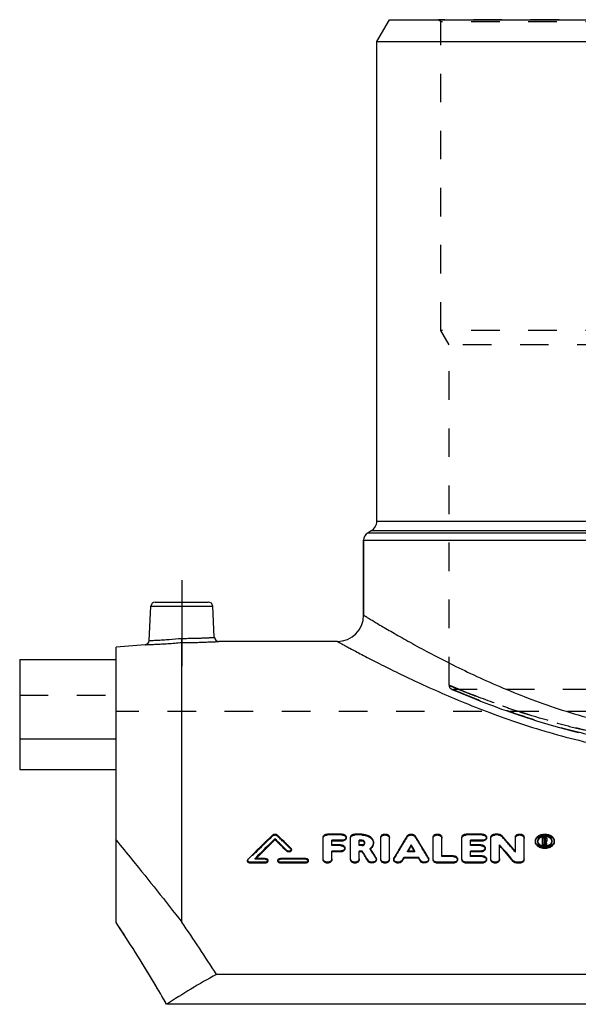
# Model space of a CAD drawing. Header units: millimetres. Extents: x 0 to 1000, y 0 to 1000.
# Tile 2 of 3: x 350 to 477, y 424 to 649. Entities that reach past the tile are written whole.
import ezdxf

# ---------------------------------------------------------------- set-up
doc = ezdxf.new("R2010")
doc.units = ezdxf.units.MM
doc.header["$LTSCALE"] = 65.185185
doc.linetypes.add('CENTER', pattern=[0.6, 0.375, -0.075, 0.075, -0.075])
doc.linetypes.add('HIDDEN', pattern=[0.2, 0.1, -0.1])
for name, color, linetype in [('FASEN', 7, 'CONTINUOUS'), ('KOERPER', 7, 'CONTINUOUS'), ('KONST.EL_MIT_GEO', 7, 'CONTINUOUS'), ('KONSTR_EL', 7, 'CONTINUOUS')]:
    doc.layers.add(name, color=color, linetype=linetype)

msp = doc.modelspace()

# ---------------------------------------------------------------- linework, layer by layer
at = {"layer": 'FASEN', "color": 7, "linetype": 'Continuous'}
for p, q in [((431, 644), (433.89, 649)), ((433.89, 649), (588.11, 649)), ((431, 644), (591, 644)), ((378.13, 506.27), (371.5, 505.69))]:
    msp.add_line(p, q, dxfattribs=at)
at = {"layer": 'KOERPER', "color": 7, "linetype": 'Continuous'}
for p, q in [((431, 534.44), (431, 644)), ((428, 513), (428, 530.11)), ((422, 507), (394.92, 507)), ((349.5, 484.71), (349.5, 477.79)), ((371.5, 484.71), (349.5, 484.71)), ((349.5, 477.79), (371.5, 477.79))]:
    msp.add_line(p, q, dxfattribs=at)
at = {"layer": 'KOERPER', "color": 2, "linetype": 'CENTER'}
msp.add_line((386.5, 521), (386.5, 501.39), dxfattribs=at)
at = {"layer": 'KOERPER', "color": 8, "linetype": 'HIDDEN'}
for p, q in [((480, 496), (448.5, 496)), ((650.5, 491), (371.5, 491))]:
    msp.add_line(p, q, dxfattribs=at)
at = {"layer": 'KONST.EL_MIT_GEO', "color": 8, "linetype": 'HIDDEN'}
for p, q in [((445.6, 648.5), (445.1, 649)), ((576.9, 649), (445.1, 649)), ((445.6, 578), (445.6, 648.5)), ((576.4, 648.5), (445.6, 648.5)), ((447.5, 574.71), (445.6, 578)), ((576.4, 578), (445.6, 578)), ((447.5, 497), (447.5, 574.71)), ((574.5, 574.71), (447.5, 574.71)), ((371.5, 477.79), (371.5, 502.87)), ((449.91, 496), (447.5, 497)), ((349.5, 494.76), (371.5, 494.76)), ((448.11, 496.08), (448.13, 496.07)), ((448.13, 496.07), (449.15, 495.64)), ((449.15, 495.64), (450.24, 495.18)), ((450.24, 495.18), (451.18, 494.79)), ((451.18, 494.79), (452.3, 494.33)), ((452.3, 494.33), (453.6, 493.82)), ((453.6, 493.82), (455.07, 493.24)), ((455.07, 493.24), (456.71, 492.61)), ((407.27, 462.64), (407.27, 462.85)), ((408.25, 462.64), (408.25, 462.85)), ((419.74, 462.81), (419.74, 463.02)), ((423.04, 462.81), (419.74, 462.81)), ((423.04, 462.81), (423.04, 463.02)), ((426.01, 462.81), (426.01, 463.02)), ((427.55, 462.81), (426.01, 462.81)), ((427.55, 462.81), (427.55, 463.02)), ((428.25, 460.89), (428.25, 461.1)), ((430.23, 460.89), (430.23, 461.1)), ((437.95, 462.39), (437.95, 462.6)), ((439.76, 462.39), (439.76, 462.6)), ((451.43, 462.81), (451.43, 463.02)), ((455.06, 462.81), (451.43, 462.81)), ((455.06, 462.81), (455.06, 463.02)), ((458.03, 462.81), (458.03, 463.02)), ((458.69, 462.81), (458.03, 462.81)), ((458.69, 462.81), (458.69, 463.02)), ((459.53, 462.48), (459.53, 462.69)), ((467.2, 461.28), (467.2, 461.49)), ((467.7, 461.28), (467.7, 461.49)), ((469.27, 462.11), (468.85, 462.11)), ((469.18, 461.38), (469.18, 461.59)), ((469.27, 461.38), (469.18, 461.38)), ((469.27, 462.11), (469.27, 462.32)), ((469.27, 461.38), (469.27, 461.59)), ((469.52, 461.56), (469.52, 461.76)), ((469.6, 461.22), (469.6, 461.43)), ((469.85, 461.69), (469.85, 461.76)), ((471, 461.28), (471, 461.49)), ((471.5, 461.28), (471.5, 461.49)), ((411.39, 459.58), (411.39, 459.78)), ((420.73, 460.38), (420.73, 460.59)), ((422.71, 460.38), (420.73, 460.38)), ((422.71, 460.38), (422.71, 460.59)), ((427, 460.38), (427, 460.59)), ((427.55, 460.38), (427, 460.38)), ((427.55, 460.38), (427.55, 460.59)), ((429.48, 459.54), (429.48, 459.75)), ((438.01, 458.94), (438.01, 459.14)), ((438.01, 458.94), (438.13, 459.14)), ((439.7, 458.94), (438.01, 458.94)), ((439.7, 458.94), (439.57, 459.14)), ((439.7, 458.94), (439.7, 459.14)), ((452.42, 460.38), (452.42, 460.59)), ((454.73, 460.38), (452.42, 460.38)), ((454.73, 460.38), (454.73, 460.59)), ((462.62, 458.91), (462.62, 459.11)), ((401.61, 457.08), (401.61, 457.28)), ((403.23, 457.26), (403.23, 457.46)), ((403.23, 457.26), (403.33, 457.36)), ((405.54, 457.26), (403.23, 457.26)), ((403.33, 457.36), (403.43, 457.46)), ((405.54, 457.26), (405.54, 457.46)), ((409.01, 457.26), (409.01, 457.46)), ((414.79, 457.26), (409.01, 457.26)), ((414.79, 457.26), (414.79, 457.46)), ((430.81, 457.44), (430.81, 457.64)), ((434.95, 457.43), (434.95, 457.63)), ((442.76, 457.43), (442.76, 457.63)), ((445.82, 457.87), (445.82, 458.07)), ((448.46, 457.87), (445.82, 457.87)), ((448.46, 457.87), (448.46, 458.07)), ((452.42, 457.87), (452.42, 458.07)), ((455.06, 457.87), (452.42, 457.87)), ((455.06, 457.87), (455.06, 458.07))]:
    msp.add_line(p, q, dxfattribs=at)
at = {"layer": 'KONST.EL_MIT_GEO', "color": 7, "linetype": 'Continuous'}
for p, q in [((431, 534.44), (591, 534.44)), ((429.75, 532.28), (429, 531.85)), ((429, 531.85), (593, 531.85)), ((592.25, 532.28), (429.75, 532.28)), ((428, 530.11), (428, 513)), ((428, 530.11), (594, 530.11)), ((379.04, 507.21), (379.45, 515.05)), ((379.45, 515.05), (393.55, 515.05)), ((380.45, 516), (392.55, 516)), ((393.92, 507.95), (393.55, 515.05)), ((386.5, 442.88), (386.5, 506.77)), ((349.5, 502.87), (349.5, 484.71)), ((349.5, 502.87), (371.5, 502.87)), ((407.76, 461.72), (407.76, 461.93)), ((418.75, 457.13), (418.75, 462.32)), ((423.04, 463.02), (419.74, 463.02)), ((420.73, 460.59), (420.73, 461.61)), ((423.04, 461.61), (420.73, 461.61)), ((423.04, 461.4), (420.73, 461.4)), ((423.04, 461.4), (423.04, 461.61)), ((424.03, 462.11), (424.03, 462.32)), ((425.02, 457.13), (425.02, 462.32)), ((427.55, 463.02), (426.01, 463.02)), ((427, 460.59), (427, 461.61)), ((427.55, 461.61), (427, 461.61)), ((427.55, 461.4), (427, 461.4)), ((427.55, 461.4), (427.55, 461.61)), ((431.89, 457.13), (431.89, 462.32)), ((433.87, 457.13), (433.87, 462.32)), ((443.83, 457.13), (443.83, 462.32)), ((445.82, 458.07), (445.82, 462.32)), ((450.44, 457.13), (450.44, 462.32)), ((455.06, 463.02), (451.43, 463.02)), ((452.42, 460.59), (452.42, 461.61)), ((455.06, 461.61), (452.42, 461.61)), ((455.06, 461.4), (452.42, 461.4)), ((455.06, 461.4), (455.06, 461.61)), ((456.05, 462.11), (456.05, 462.32)), ((457.04, 457.13), (457.04, 462.32)), ((458.69, 463.02), (458.03, 463.02)), ((462.62, 459.11), (462.62, 462.32)), ((464.61, 457.13), (464.61, 462.32)), ((468.85, 460.44), (468.85, 462.32)), ((469.27, 462.32), (468.85, 462.32)), ((469.18, 461.59), (469.18, 462.08)), ((469.27, 462.08), (469.18, 462.08)), ((469.27, 461.87), (469.18, 461.87)), ((469.27, 461.59), (469.18, 461.59)), ((469.18, 460.44), (469.18, 461.35)), ((469.29, 461.35), (469.18, 461.35)), ((469.29, 461.14), (469.18, 461.14)), ((469.27, 461.87), (469.27, 462.08)), ((469.29, 461.14), (469.29, 461.35)), ((469.52, 461.76), (469.52, 461.9)), ((469.63, 461.34), (469.6, 461.43)), ((469.85, 461.76), (469.85, 461.9)), ((469.85, 461.56), (469.85, 461.69)), ((410.46, 459.08), (410.46, 459.28)), ((411.5, 459.33), (411.5, 459.53)), ((422.71, 460.59), (420.73, 460.59)), ((420.73, 457.13), (420.73, 459.14)), ((422.71, 459.14), (420.73, 459.14)), ((422.71, 458.94), (420.73, 458.94)), ((422.71, 458.94), (422.71, 459.14)), ((423.7, 459.66), (423.7, 459.87)), ((427.55, 460.59), (427, 460.59)), ((427, 457.13), (427, 459.14)), ((427.68, 459.14), (427, 459.14)), ((427.68, 458.94), (427, 458.94)), ((427.68, 458.94), (427.68, 459.14)), ((429.63, 459.51), (429.48, 459.75)), ((439.7, 459.14), (438.01, 459.14)), ((438.13, 459.14), (438.2, 459.25)), ((438.85, 460.34), (438.85, 460.54)), ((439.57, 459.14), (439.51, 459.25)), ((454.73, 460.59), (452.42, 460.59)), ((452.42, 458.07), (452.42, 459.14)), ((454.73, 459.14), (452.42, 459.14)), ((454.73, 458.94), (452.42, 458.94)), ((454.73, 458.94), (454.73, 459.14)), ((455.72, 459.66), (455.72, 459.87)), ((459.02, 457.13), (459.02, 460.59)), ((469.18, 460.65), (468.85, 460.65)), ((469.18, 460.44), (468.85, 460.44)), ((469.5, 460.44), (469.5, 460.65)), ((469.84, 460.65), (469.5, 460.65)), ((469.84, 460.44), (469.5, 460.44)), ((469.84, 460.44), (469.84, 460.65)), ((401.5, 457.03), (401.5, 456.83)), ((402.08, 456.39), (402.08, 456.59)), ((405.54, 456.59), (402.08, 456.59)), ((405.54, 457.46), (403.23, 457.46)), ((405.54, 456.39), (405.54, 456.59)), ((406.12, 456.83), (406.12, 457.02)), ((408.43, 457.02), (408.43, 456.82)), ((414.79, 457.46), (409.01, 457.46)), ((409.01, 456.39), (409.01, 456.59)), ((414.79, 456.59), (409.01, 456.59)), ((414.79, 456.39), (414.79, 456.59)), ((415.37, 456.83), (415.37, 457.02)), ((429.01, 456.82), (429.01, 457.02)), ((430.9, 457.13), (430.9, 457.33)), ((434.86, 457.33), (434.86, 457.13)), ((436.76, 456.84), (436.76, 457.04)), ((437.14, 457.48), (437.14, 457.68)), ((440.57, 457.68), (437.14, 457.68)), ((440.57, 457.48), (437.14, 457.48)), ((440.57, 457.48), (440.57, 457.68)), ((440.95, 456.84), (440.95, 457.04)), ((442.84, 457.13), (442.84, 457.33)), ((444.83, 456.39), (444.83, 456.59)), ((448.46, 456.59), (444.83, 456.59)), ((448.46, 458.07), (445.82, 458.07)), ((448.46, 456.39), (448.46, 456.59)), ((449.45, 457.13), (449.45, 457.33)), ((451.43, 456.39), (451.43, 456.59)), ((455.06, 456.59), (451.43, 456.59)), ((455.06, 458.07), (452.42, 458.07)), ((455.06, 456.39), (455.06, 456.59)), ((456.05, 457.13), (456.05, 457.33)), ((462.11, 456.74), (462.11, 456.94)), ((463.61, 456.59), (462.95, 456.59)), ((462.95, 456.39), (462.95, 456.59)), ((463.61, 456.39), (463.61, 456.59)), ((405.54, 456.39), (402.08, 456.39)), ((414.79, 456.39), (409.01, 456.39)), ((448.46, 456.39), (444.83, 456.39)), ((455.06, 456.39), (451.43, 456.39)), ((463.61, 456.39), (462.95, 456.39))]:
    msp.add_line(p, q, dxfattribs=at)
at = {"layer": 'KONST.EL_MIT_GEO', "color": 8, "linetype": 'HIDDEN'}
msp.add_lwpolyline([(456.71, 492.61), (457.6, 492.28), (458.53, 491.93), (459.5, 491.58), (460.52, 491.21), (461.57, 490.84), (462.67, 490.46), (463.8, 490.08), (464.97, 489.69), (466.18, 489.3), (467.43, 488.91), (468.71, 488.51), (470.02, 488.12), (471.36, 487.73), (472.73, 487.35), (474.13, 486.97), (475.55, 486.59), (477, 486.23)], dxfattribs=at)
at = {"layer": 'KONST.EL_MIT_GEO', "color": 7, "linetype": 'Continuous'}
for centre, radius, start, end in [((428.5, 534.44), 2.5, 300, 360), ((430, 530.11), 2, 120, 180), ((380.45, 515), 1, 90, 177), ((392.55, 515), 1, 3, 90), ((422, 513), 6, 270, 0), ((378.04, 507.26), 1, 274.9996, 357), ((394.92, 508), 1, 183, 270.0004), ((645.95, 214.77), 344.26, 133.8942, 135.2149), ((648.33, 213.83), 345.58, 134.1176, 135.1737), ((647.49, 213.99), 344.73, 134.0597, 135.0702), ((170.47, 217.18), 340.89, 45.2506, 45.8874), ((170.94, 216.97), 340.57, 45.3078, 45.9446), ((174.08, 219.39), 337.8, 45.3694, 46.1142), ((427.88, 461.1), 0.369, 352.7488, 359.9999), ((709.7, 295.23), 319.16, 148.3711, 149.4137), ((168.01, 295.23), 319.16, 30.5863, 31.6289), ((220.77, 253.64), 317.35, 40.3506, 41.2049), ((469.33, 460.28), 2.18, 97.0824, 105.9729), ((469.27, 461.52), 0.352, 85.7705, 90.0315), ((469.27, 461.94), 0.351, 270.133, 274.4716), ((469.39, 461.76), 0.125, 351.7848, 0.2254), ((469.54, 461.56), 0.302, 347.2917, 359.9766), ((151.85, 284.22), 326.62, 31.9417, 32.3815), ((152.64, 284.17), 325.87, 31.9931, 32.4333), ((428.14, 461.32), 2.23, 309.7578, 314.0067), ((156.56, 285.81), 323.64, 32.0697, 32.461), ((711.3, 295.6), 318.49, 148.8081, 149.1022), ((709.7, 296.03), 316.79, 148.7571, 148.9865), ((166.4, 295.6), 318.49, 30.8978, 31.1919), ((168, 296.03), 316.79, 31.0135, 31.2429), ((210.52, 246.89), 327.75, 39.8583, 40.6941), ((211.11, 246.76), 327.26, 39.9146, 40.7507), ((469.35, 462.54), 2.26, 259.7858, 277.3209), ((469.36, 462.47), 2.18, 277.3219, 283.3473), ((724.18, 287.92), 333.48, 149.4002, 149.5285), ((723.33, 287.89), 332.67, 149.3501, 149.4784), ((153.53, 287.92), 333.48, 30.4715, 30.5998), ((154.38, 287.89), 332.67, 30.5216, 30.6499)]:
    msp.add_arc(centre, radius, start, end, dxfattribs=at)
at = {"layer": 'KONST.EL_MIT_GEO', "color": 8, "linetype": 'HIDDEN'}
for centre, radius, start, end in [((448.5, 497), 1, 180, 269.9999), ((645.47, 214.56), 343.92, 133.8369, 135.1576), ((174.54, 219.17), 337.48, 45.4266, 46.1714), ((427.88, 460.89), 0.373, 0.0798, 16.2419), ((708.89, 295.18), 318.39, 148.32, 149.3635), ((168.82, 295.18), 318.39, 30.6365, 31.68), ((221.33, 253.5), 316.89, 40.4071, 41.2617), ((468.57, 461.28), 0.865, 173.1304, 180.023), ((469.39, 461.69), 0.13, 0.063, 16.3449), ((469.34, 461.74), 0.587, 296.9893, 303.1462), ((470.14, 461.28), 0.864, 359.9773, 6.8618), ((428.02, 461.47), 2.41, 307.1348, 309.7713), ((157.81, 286.06), 322.33, 32.1211, 32.5621)]:
    msp.add_arc(centre, radius, start, end, dxfattribs=at)
at = {"layer": 'KONST.EL_MIT_GEO', "color": 7, "linetype": 'Continuous'}
for points, knots in [([(428, 513), (428, 513), (428.01, 512.99), (428.03, 512.98), (428.06, 512.96), (428.11, 512.93), (428.17, 512.9), (428.27, 512.83), (428.44, 512.73), (428.67, 512.59), (428.96, 512.41), (429.3, 512.21), (429.86, 511.87), (430.67, 511.38), (431.79, 510.71), (433.11, 509.94), (434.61, 509.07), (436.28, 508.11), (438.84, 506.66), (442.44, 504.7), (447.21, 502.21), (452.54, 499.6), (458.41, 496.94), (464.77, 494.32), (471.59, 491.85), (481.43, 488.8), (494.57, 485.94), (511, 484.7), (527.43, 485.94), (540.57, 488.8), (550.41, 491.85), (557.23, 494.32), (563.59, 496.94), (569.46, 499.6), (574.79, 502.21), (579.56, 504.7), (583.16, 506.66), (585.72, 508.11), (587.39, 509.07), (588.89, 509.94), (590.21, 510.71), (591.33, 511.38), (592.14, 511.87), (592.7, 512.21), (593.04, 512.41), (593.33, 512.59), (593.56, 512.73), (593.73, 512.83), (593.83, 512.9), (593.89, 512.93), (593.94, 512.96), (593.97, 512.98), (593.99, 512.99), (594, 513), (594, 513)], [0, 0, 0, 0, 0.000044, 0.000175, 0.000393, 0.000698, 0.00109, 0.001568, 0.002785, 0.004345, 0.006246, 0.008484, 0.011055, 0.017177, 0.024572, 0.03319, 0.042979, 0.053885, 0.065852, 0.092739, 0.1232, 0.156822, 0.193234, 0.232106, 0.273137, 0.316046, 0.406265, 0.5, 0.593735, 0.683954, 0.726863, 0.767894, 0.806766, 0.843178, 0.8768, 0.907261, 0.934148, 0.946115, 0.957021, 0.966811, 0.975428, 0.982823, 0.988945, 0.991516, 0.993754, 0.995655, 0.997215, 0.998432, 0.99891, 0.999302, 0.999607, 0.999825, 0.999956, 1, 1, 1, 1]), ([(378.13, 506.27), (378.14, 506.27), (378.2, 506.27), (378.32, 506.27), (378.52, 506.28), (378.79, 506.29), (379.15, 506.3), (379.75, 506.33), (380.66, 506.37), (381.92, 506.43), (383.89, 506.55), (385.44, 506.67), (386.5, 506.77)], [0, 0, 0, 0, 0.004837, 0.019296, 0.043236, 0.076414, 0.118504, 0.169086, 0.293647, 0.445228, 0.61796, 1, 1, 1, 1]), ([(379.04, 507.21), (379.05, 507.21), (379.1, 507.21), (379.21, 507.22), (379.38, 507.22), (379.75, 507.24), (380.37, 507.27), (381.28, 507.31), (382.39, 507.38), (384.14, 507.5), (385.52, 507.62), (386.46, 507.71)], [0, 0, 0, 0, 0.004812, 0.019201, 0.043032, 0.076077, 0.168466, 0.292836, 0.444412, 0.617344, 1, 1, 1, 1]), ([(386.46, 507.71), (386.95, 507.71), (387.9, 507.72), (389.28, 507.74), (390.55, 507.78), (391.67, 507.82), (392.48, 507.86), (393.02, 507.89), (393.33, 507.91), (393.58, 507.93), (393.76, 507.94), (393.86, 507.95), (393.91, 507.94), (393.92, 507.95)], [0, 0, 0, 0, 0.19489, 0.382403, 0.55528, 0.70685, 0.83128, 0.881774, 0.923776, 0.956877, 0.980755, 0.995176, 1, 1, 1, 1]), ([(386.5, 506.77), (386.5, 506.86), (386.48, 507.18), (386.47, 507.49), (386.46, 507.71)], [0, 0, 0, 0, 0.309381, 1, 1, 1, 1]), ([(386.5, 506.77), (387.57, 506.77), (389.13, 506.78), (391.11, 506.83), (392.37, 506.88), (393.29, 506.92), (393.9, 506.95), (394.25, 506.96), (394.53, 506.98), (394.73, 506.99), (394.85, 506.99), (394.91, 507), (394.92, 507)], [0, 0, 0, 0, 0.381711, 0.554403, 0.706005, 0.830649, 0.881288, 0.923438, 0.956674, 0.980661, 0.995152, 1, 1, 1, 1]), ([(422, 507), (422.01, 507), (422.03, 506.98), (422.07, 506.96), (422.15, 506.92), (422.28, 506.85), (422.49, 506.73), (422.75, 506.59), (423.21, 506.34), (423.92, 505.95), (424.95, 505.4), (426.19, 504.74), (427.64, 503.97), (429.29, 503.11), (431.13, 502.17), (433.94, 500.75), (437.88, 498.83), (443.08, 496.41), (448.89, 493.87), (455.24, 491.31), (462.09, 488.81), (469.41, 486.46), (479.89, 483.6), (493.76, 480.95), (511, 479.81), (528.24, 480.95), (542.11, 483.6), (552.59, 486.46), (559.91, 488.81), (566.76, 491.31), (573.11, 493.87), (578.92, 496.41), (584.12, 498.83), (588.06, 500.75), (590.87, 502.17), (592.71, 503.11), (594.36, 503.97), (595.81, 504.74), (597.05, 505.4), (598.08, 505.95), (598.79, 506.34), (599.25, 506.59), (599.51, 506.73), (599.72, 506.85), (599.85, 506.92), (599.93, 506.96), (599.97, 506.98), (599.99, 507), (600, 507)], [0, 0, 0, 0, 0.000177, 0.000399, 0.000709, 0.001593, 0.002829, 0.004413, 0.006343, 0.011225, 0.017437, 0.024935, 0.033669, 0.043583, 0.054619, 0.066719, 0.093871, 0.124575, 0.1584, 0.194956, 0.233895, 0.274899, 0.31767, 0.407261, 0.5, 0.592739, 0.68233, 0.725101, 0.766105, 0.805043, 0.8416, 0.875425, 0.906129, 0.933281, 0.945381, 0.956417, 0.966331, 0.975065, 0.982563, 0.988775, 0.993657, 0.995587, 0.997171, 0.998407, 0.999291, 0.999601, 0.999823, 1, 1, 1, 1]), ([(407.27, 462.85), (407.39, 462.97), (407.76, 463.08), (408.12, 462.97), (408.25, 462.85)], [0, 0, 0, 0, 0.500014, 1, 1, 1, 1]), ([(418.75, 462.32), (418.75, 462.41), (418.8, 462.61), (419.04, 462.84), (419.36, 462.99), (419.61, 463.02), (419.74, 463.02)], [0, 0, 0, 0, 0.210547, 0.445777, 0.712601, 1, 1, 1, 1]), ([(423.04, 463.02), (423.17, 463.02), (423.41, 462.99), (423.74, 462.84), (423.97, 462.61), (424.03, 462.41), (424.03, 462.32)], [0, 0, 0, 0, 0.287384, 0.554198, 0.789436, 1, 1, 1, 1]), ([(424.03, 462.32), (424.03, 462.22), (423.97, 462.02), (423.74, 461.79), (423.41, 461.64), (423.17, 461.61), (423.04, 461.61)], [0, 0, 0, 0, 0.210615, 0.446245, 0.713076, 1, 1, 1, 1]), ([(424.03, 462.11), (424.03, 462.01), (423.97, 461.81), (423.74, 461.58), (423.41, 461.43), (423.17, 461.4), (423.04, 461.4)], [0, 0, 0, 0, 0.210781, 0.446952, 0.710807, 1, 1, 1, 1]), ([(425.02, 462.32), (425.02, 462.41), (425.08, 462.61), (425.31, 462.84), (425.63, 462.99), (425.88, 463.02), (426.01, 463.02)], [0, 0, 0, 0, 0.210547, 0.445777, 0.712601, 1, 1, 1, 1]), ([(427.55, 463.02), (427.89, 463.02), (428.57, 462.93), (429.45, 462.53), (430.07, 461.9), (430.23, 461.35), (430.23, 461.1)], [0, 0, 0, 0, 0.286671, 0.552972, 0.788247, 1, 1, 1, 1]), ([(428.25, 461.1), (428.25, 461.17), (428.21, 461.31), (428.04, 461.48), (427.81, 461.58), (427.64, 461.61), (427.55, 461.61)], [0, 0, 0, 0, 0.211809, 0.447516, 0.713787, 1, 1, 1, 1]), ([(428.09, 461.22), (428.05, 461.24), (427.89, 461.35), (427.7, 461.4), (427.55, 461.4)], [0, 0, 0, 0, 0.232022, 1, 1, 1, 1]), ([(427.55, 460.59), (427.63, 460.59), (427.8, 460.61), (428.02, 460.71), (428.18, 460.86), (428.24, 460.99), (428.25, 461.05)], [0, 0, 0, 0, 0.283156, 0.548951, 0.786955, 1, 1, 1, 1]), ([(428.24, 461), (428.23, 461.02), (428.2, 461.1), (428.14, 461.17), (428.09, 461.22)], [0, 0, 0, 0, 0.235343, 1, 1, 1, 1]), ([(430.23, 461.1), (430.23, 460.85), (430.08, 460.31), (429.7, 459.91), (429.48, 459.75)], [0, 0, 0, 0, 0.473561, 1, 1, 1, 1]), ([(431.89, 462.32), (431.89, 462.41), (431.95, 462.61), (432.18, 462.84), (432.51, 462.99), (432.88, 463.04), (433.26, 462.99), (433.58, 462.84), (433.81, 462.61), (433.87, 462.41), (433.87, 462.32)], [0, 0, 0, 0, 0.105272, 0.222872, 0.356294, 0.499988, 0.643697, 0.777128, 0.894726, 1, 1, 1, 1]), ([(437.95, 462.6), (438.03, 462.74), (438.32, 462.96), (438.85, 463.06), (439.38, 462.96), (439.68, 462.74), (439.76, 462.6)], [0, 0, 0, 0, 0.231339, 0.499988, 0.768651, 1, 1, 1, 1]), ([(443.83, 462.32), (443.83, 462.41), (443.89, 462.61), (444.12, 462.84), (444.45, 462.99), (444.83, 463.04), (445.2, 462.99), (445.53, 462.84), (445.76, 462.61), (445.82, 462.41), (445.82, 462.32)], [0, 0, 0, 0, 0.105272, 0.222872, 0.356294, 0.499988, 0.643697, 0.777128, 0.894726, 1, 1, 1, 1]), ([(450.44, 462.32), (450.44, 462.41), (450.5, 462.61), (450.73, 462.84), (451.05, 462.99), (451.3, 463.02), (451.43, 463.02)], [0, 0, 0, 0, 0.210547, 0.445777, 0.712601, 1, 1, 1, 1]), ([(455.06, 463.02), (455.19, 463.02), (455.44, 462.99), (455.76, 462.84), (455.99, 462.61), (456.05, 462.41), (456.05, 462.32)], [0, 0, 0, 0, 0.287384, 0.554198, 0.789436, 1, 1, 1, 1]), ([(456.05, 462.32), (456.05, 462.22), (455.99, 462.02), (455.76, 461.79), (455.44, 461.64), (455.19, 461.61), (455.06, 461.61)], [0, 0, 0, 0, 0.210615, 0.446245, 0.713076, 1, 1, 1, 1]), ([(456.05, 462.11), (456.05, 462.01), (455.99, 461.81), (455.76, 461.58), (455.44, 461.43), (455.19, 461.4), (455.06, 461.4)], [0, 0, 0, 0, 0.210781, 0.446952, 0.710807, 1, 1, 1, 1]), ([(457.04, 462.32), (457.04, 462.41), (457.1, 462.61), (457.33, 462.84), (457.66, 462.99), (457.91, 463.02), (458.03, 463.02)], [0, 0, 0, 0, 0.210547, 0.445777, 0.712601, 1, 1, 1, 1]), ([(458.69, 463.02), (458.78, 463.02), (459.08, 463), (459.39, 462.86), (459.53, 462.69)], [0, 0, 0, 0, 0.271838, 1, 1, 1, 1]), ([(462.62, 462.32), (462.62, 462.41), (462.68, 462.61), (462.91, 462.84), (463.24, 462.99), (463.61, 463.04), (463.99, 462.99), (464.32, 462.84), (464.55, 462.61), (464.61, 462.41), (464.61, 462.32)], [0, 0, 0, 0, 0.105272, 0.222872, 0.356294, 0.499988, 0.643697, 0.777128, 0.894726, 1, 1, 1, 1]), ([(467.2, 461.49), (467.2, 461.69), (467.33, 462.13), (467.83, 462.63), (468.54, 462.95), (469.35, 463.06), (470.17, 462.95), (470.87, 462.63), (471.37, 462.13), (471.5, 461.69), (471.5, 461.49)], [0, 0, 0, 0, 0.105686, 0.223317, 0.356553, 0.5, 0.643447, 0.776683, 0.894314, 1, 1, 1, 1]), ([(471.5, 461.49), (471.5, 461.28), (471.37, 460.84), (470.87, 460.33), (470.17, 460), (469.35, 459.89), (468.54, 460), (467.83, 460.33), (467.33, 460.84), (467.2, 461.28), (467.2, 461.49)], [0, 0, 0, 0, 0.10575, 0.223841, 0.357089, 0.5, 0.642911, 0.776159, 0.89425, 1, 1, 1, 1]), ([(471.5, 461.28), (471.5, 461.07), (471.37, 460.63), (470.87, 460.12), (470.17, 459.8), (469.35, 459.68), (468.54, 459.8), (467.83, 460.12), (467.33, 460.63), (467.2, 461.07), (467.2, 461.28)], [0, 0, 0, 0, 0.105747, 0.223908, 0.357161, 0.500005, 0.642853, 0.776114, 0.894286, 1, 1, 1, 1]), ([(471, 461.49), (471, 461.64), (470.9, 461.98), (470.52, 462.37), (469.98, 462.61), (469.35, 462.7), (468.73, 462.61), (468.18, 462.37), (467.8, 461.98), (467.7, 461.64), (467.7, 461.49)], [0, 0, 0, 0, 0.105692, 0.223375, 0.356614, 0.500001, 0.643386, 0.776626, 0.894309, 1, 1, 1, 1]), ([(467.7, 461.49), (467.7, 461.45), (467.71, 461.31), (467.75, 461.17), (467.8, 461.08)], [0, 0, 0, 0, 0.246168, 1, 1, 1, 1]), ([(467.8, 461.69), (467.79, 461.66), (467.75, 461.56), (467.72, 461.46), (467.71, 461.38)], [0, 0, 0, 0, 0.256996, 1, 1, 1, 1]), ([(468.73, 462.37), (468.53, 462.32), (468.17, 462.15), (467.89, 461.85), (467.8, 461.69)], [0, 0, 0, 0, 0.536121, 1, 1, 1, 1]), ([(467.8, 461.08), (467.9, 460.88), (468.25, 460.53), (468.7, 460.37), (468.95, 460.33)], [0, 0, 0, 0, 0.464015, 1, 1, 1, 1]), ([(470.9, 461.69), (470.76, 461.97), (470.31, 462.3), (469.63, 462.46), (469.25, 462.46), (469.07, 462.44)], [0, 0, 0, 0, 0.457137, 0.727711, 1, 1, 1, 1]), ([(469.27, 462.32), (469.34, 462.32), (469.49, 462.3), (469.68, 462.21), (469.81, 462.07), (469.85, 461.96), (469.85, 461.9)], [0, 0, 0, 0, 0.286932, 0.553547, 0.78899, 1, 1, 1, 1]), ([(469.52, 461.9), (469.51, 461.95), (469.44, 462.06), (469.33, 462.08), (469.27, 462.08)], [0, 0, 0, 0, 0.442339, 1, 1, 1, 1]), ([(469.29, 461.59), (469.35, 461.59), (469.44, 461.62), (469.51, 461.7), (469.51, 461.75)], [0, 0, 0, 0, 0.550937, 1, 1, 1, 1]), ([(469.51, 461.73), (469.51, 461.74), (469.49, 461.78), (469.45, 461.82), (469.41, 461.84)], [0, 0, 0, 0, 0.228353, 1, 1, 1, 1]), ([(469.78, 461.57), (469.77, 461.56), (469.72, 461.5), (469.65, 461.45), (469.6, 461.43)], [0, 0, 0, 0, 0.236193, 1, 1, 1, 1]), ([(469.84, 461.49), (469.83, 461.47), (469.8, 461.37), (469.72, 461.29), (469.66, 461.25)], [0, 0, 0, 0, 0.232815, 1, 1, 1, 1]), ([(469.85, 461.76), (469.85, 461.71), (469.83, 461.65), (469.79, 461.59), (469.78, 461.57)], [0, 0, 0, 0, 0.738184, 1, 1, 1, 1]), ([(469.86, 460.35), (470.09, 460.4), (470.5, 460.57), (470.81, 460.9), (470.9, 461.08)], [0, 0, 0, 0, 0.534408, 1, 1, 1, 1]), ([(471, 461.38), (470.99, 461.41), (470.98, 461.51), (470.94, 461.61), (470.9, 461.69)], [0, 0, 0, 0, 0.243798, 1, 1, 1, 1]), ([(470.9, 461.08), (470.92, 461.11), (470.98, 461.24), (471, 461.38), (471, 461.49)], [0, 0, 0, 0, 0.256788, 1, 1, 1, 1]), ([(411.5, 459.53), (411.5, 459.49), (411.48, 459.39), (411.36, 459.23), (411.1, 459.1), (410.76, 459.1), (410.54, 459.2), (410.46, 459.28)], [0, 0, 0, 0, 0.103666, 0.215039, 0.468655, 0.745632, 1, 1, 1, 1]), ([(411.5, 459.33), (411.5, 459.28), (411.48, 459.19), (411.36, 459.02), (411.1, 458.9), (410.76, 458.9), (410.54, 459), (410.46, 459.08)], [0, 0, 0, 0, 0.103675, 0.216373, 0.467223, 0.744129, 1, 1, 1, 1]), ([(411.39, 459.78), (411.41, 459.77), (411.47, 459.7), (411.5, 459.6), (411.5, 459.53)], [0, 0, 0, 0, 0.267714, 1, 1, 1, 1]), ([(422.71, 460.59), (422.84, 460.59), (423.08, 460.56), (423.41, 460.41), (423.64, 460.17), (423.7, 459.97), (423.7, 459.87)], [0, 0, 0, 0, 0.285121, 0.550849, 0.786929, 1, 1, 1, 1]), ([(423.7, 459.87), (423.7, 459.77), (423.64, 459.57), (423.41, 459.33), (423.08, 459.18), (422.84, 459.14), (422.71, 459.14)], [0, 0, 0, 0, 0.213118, 0.449579, 0.715324, 1, 1, 1, 1]), ([(423.7, 459.66), (423.7, 459.57), (423.64, 459.36), (423.41, 459.13), (423.09, 458.97), (422.84, 458.94), (422.71, 458.94)], [0, 0, 0, 0, 0.213187, 0.450113, 0.712896, 1, 1, 1, 1]), ([(430.23, 460.89), (430.23, 460.68), (430.13, 460.24), (429.86, 459.88), (429.69, 459.72)], [0, 0, 0, 0, 0.477333, 1, 1, 1, 1]), ([(454.73, 460.59), (454.86, 460.59), (455.11, 460.56), (455.43, 460.41), (455.66, 460.17), (455.72, 459.97), (455.72, 459.87)], [0, 0, 0, 0, 0.285121, 0.550849, 0.786929, 1, 1, 1, 1]), ([(455.72, 459.87), (455.72, 459.77), (455.66, 459.57), (455.43, 459.33), (455.11, 459.18), (454.86, 459.14), (454.73, 459.14)], [0, 0, 0, 0, 0.213118, 0.449579, 0.715324, 1, 1, 1, 1]), ([(455.72, 459.66), (455.72, 459.57), (455.66, 459.36), (455.43, 459.13), (455.11, 458.97), (454.86, 458.94), (454.73, 458.94)], [0, 0, 0, 0, 0.213187, 0.450113, 0.712896, 1, 1, 1, 1]), ([(401.5, 457.03), (401.5, 457.05), (401.51, 457.14), (401.56, 457.23), (401.61, 457.28)], [0, 0, 0, 0, 0.24158, 1, 1, 1, 1]), ([(402.08, 456.59), (402, 456.59), (401.86, 456.61), (401.67, 456.7), (401.53, 456.85), (401.5, 456.97), (401.5, 457.03)], [0, 0, 0, 0, 0.282364, 0.546891, 0.78416, 1, 1, 1, 1]), ([(402.08, 456.39), (402, 456.39), (401.86, 456.41), (401.67, 456.51), (401.53, 456.65), (401.5, 456.77), (401.5, 456.83)], [0, 0, 0, 0, 0.284316, 0.544926, 0.785929, 1, 1, 1, 1]), ([(405.54, 457.46), (405.62, 457.46), (405.76, 457.44), (405.95, 457.34), (406.09, 457.2), (406.12, 457.08), (406.12, 457.02)], [0, 0, 0, 0, 0.282593, 0.547137, 0.784207, 1, 1, 1, 1]), ([(406.12, 457.02), (406.12, 456.97), (406.09, 456.85), (405.95, 456.7), (405.76, 456.61), (405.62, 456.59), (405.54, 456.59)], [0, 0, 0, 0, 0.21584, 0.453135, 0.717705, 1, 1, 1, 1]), ([(406.12, 456.83), (406.12, 456.77), (406.09, 456.65), (405.96, 456.51), (405.77, 456.41), (405.62, 456.39), (405.54, 456.39)], [0, 0, 0, 0, 0.215208, 0.454361, 0.713849, 1, 1, 1, 1]), ([(408.43, 457.02), (408.43, 457.08), (408.47, 457.2), (408.6, 457.34), (408.79, 457.44), (408.94, 457.46), (409.01, 457.46)], [0, 0, 0, 0, 0.215812, 0.452873, 0.717436, 1, 1, 1, 1]), ([(409.01, 456.59), (408.94, 456.59), (408.79, 456.61), (408.6, 456.7), (408.47, 456.85), (408.43, 456.97), (408.43, 457.02)], [0, 0, 0, 0, 0.282324, 0.546875, 0.784179, 1, 1, 1, 1]), ([(409.01, 456.39), (408.94, 456.39), (408.79, 456.41), (408.6, 456.51), (408.47, 456.65), (408.43, 456.77), (408.43, 456.82)], [0, 0, 0, 0, 0.284116, 0.545276, 0.786211, 1, 1, 1, 1]), ([(414.79, 457.46), (414.86, 457.46), (415.01, 457.44), (415.2, 457.34), (415.33, 457.2), (415.37, 457.08), (415.37, 457.02)], [0, 0, 0, 0, 0.282593, 0.547137, 0.784207, 1, 1, 1, 1]), ([(415.37, 457.02), (415.37, 456.97), (415.33, 456.85), (415.2, 456.7), (415.01, 456.61), (414.86, 456.59), (414.79, 456.59)], [0, 0, 0, 0, 0.21584, 0.453135, 0.717705, 1, 1, 1, 1]), ([(415.37, 456.83), (415.37, 456.77), (415.33, 456.65), (415.2, 456.51), (415.01, 456.41), (414.87, 456.39), (414.79, 456.39)], [0, 0, 0, 0, 0.215208, 0.454361, 0.713849, 1, 1, 1, 1]), ([(420.73, 457.33), (420.73, 457.24), (420.67, 457.03), (420.44, 456.78), (420.11, 456.63), (419.74, 456.57), (419.36, 456.63), (419.03, 456.78), (418.8, 457.03), (418.75, 457.24), (418.75, 457.33)], [0, 0, 0, 0, 0.107774, 0.226408, 0.358761, 0.499988, 0.64123, 0.773592, 0.892224, 1, 1, 1, 1]), ([(420.73, 457.13), (420.73, 457.03), (420.67, 456.83), (420.44, 456.58), (420.11, 456.43), (419.74, 456.37), (419.36, 456.43), (419.03, 456.58), (418.8, 456.83), (418.75, 457.03), (418.75, 457.13)], [0, 0, 0, 0, 0.109217, 0.22612, 0.359839, 0.499749, 0.641083, 0.773721, 0.891172, 1, 1, 1, 1]), ([(427, 457.33), (427, 457.24), (426.94, 457.03), (426.71, 456.78), (426.39, 456.63), (426.01, 456.57), (425.63, 456.63), (425.31, 456.78), (425.08, 457.03), (425.02, 457.24), (425.02, 457.33)], [0, 0, 0, 0, 0.107774, 0.226408, 0.358761, 0.499988, 0.64123, 0.773592, 0.892224, 1, 1, 1, 1]), ([(427, 457.13), (427, 457.03), (426.94, 456.83), (426.71, 456.58), (426.39, 456.43), (426.01, 456.37), (425.63, 456.43), (425.31, 456.58), (425.08, 456.83), (425.02, 457.03), (425.02, 457.13)], [0, 0, 0, 0, 0.109217, 0.22612, 0.359839, 0.499749, 0.641083, 0.773721, 0.891172, 1, 1, 1, 1]), ([(430.9, 457.33), (430.9, 457.25), (430.86, 457.07), (430.69, 456.85), (430.43, 456.69), (430.02, 456.56), (429.48, 456.6), (429.11, 456.86), (429.01, 457.02)], [0, 0, 0, 0, 0.105685, 0.21976, 0.345623, 0.481372, 0.756859, 1, 1, 1, 1]), ([(430.9, 457.13), (430.9, 457.05), (430.86, 456.87), (430.69, 456.65), (430.43, 456.49), (430.02, 456.37), (429.48, 456.4), (429.11, 456.66), (429.01, 456.82)], [0, 0, 0, 0, 0.103947, 0.219095, 0.345188, 0.479383, 0.755712, 1, 1, 1, 1]), ([(430.81, 457.64), (430.82, 457.62), (430.88, 457.52), (430.9, 457.41), (430.9, 457.33)], [0, 0, 0, 0, 0.258404, 1, 1, 1, 1]), ([(433.87, 457.33), (433.87, 457.24), (433.81, 457.03), (433.58, 456.78), (433.26, 456.63), (432.88, 456.57), (432.5, 456.63), (432.18, 456.78), (431.95, 457.03), (431.89, 457.24), (431.89, 457.33)], [0, 0, 0, 0, 0.107774, 0.226408, 0.358761, 0.499988, 0.64123, 0.773592, 0.892224, 1, 1, 1, 1]), ([(433.87, 457.13), (433.87, 457.03), (433.81, 456.83), (433.58, 456.58), (433.26, 456.43), (432.88, 456.37), (432.5, 456.43), (432.18, 456.58), (431.95, 456.83), (431.89, 457.03), (431.89, 457.13)], [0, 0, 0, 0, 0.109217, 0.22612, 0.359839, 0.499749, 0.641083, 0.773721, 0.891172, 1, 1, 1, 1]), ([(434.86, 457.33), (434.86, 457.41), (434.89, 457.51), (434.93, 457.61), (434.95, 457.63)], [0, 0, 0, 0, 0.7424, 1, 1, 1, 1]), ([(436.76, 457.04), (436.66, 456.87), (436.3, 456.61), (435.76, 456.56), (435.34, 456.68), (435.08, 456.85), (434.91, 457.07), (434.86, 457.25), (434.86, 457.33)], [0, 0, 0, 0, 0.242018, 0.517549, 0.653628, 0.77986, 0.894191, 1, 1, 1, 1]), ([(436.76, 456.84), (436.66, 456.67), (436.29, 456.41), (435.75, 456.36), (435.34, 456.49), (435.08, 456.65), (434.91, 456.87), (434.86, 457.05), (434.86, 457.13)], [0, 0, 0, 0, 0.242582, 0.519773, 0.653672, 0.781182, 0.895271, 1, 1, 1, 1]), ([(442.84, 457.33), (442.84, 457.25), (442.8, 457.07), (442.63, 456.85), (442.37, 456.68), (441.95, 456.56), (441.41, 456.61), (441.04, 456.87), (440.95, 457.04)], [0, 0, 0, 0, 0.105811, 0.220138, 0.346368, 0.48247, 0.757983, 1, 1, 1, 1]), ([(442.84, 457.13), (442.84, 457.05), (442.8, 456.87), (442.63, 456.65), (442.37, 456.49), (441.95, 456.37), (441.41, 456.41), (441.05, 456.67), (440.95, 456.84)], [0, 0, 0, 0, 0.104137, 0.219382, 0.346049, 0.480476, 0.756887, 1, 1, 1, 1]), ([(442.76, 457.63), (442.77, 457.61), (442.82, 457.51), (442.84, 457.41), (442.84, 457.33)], [0, 0, 0, 0, 0.257604, 1, 1, 1, 1]), ([(444.83, 456.59), (444.7, 456.59), (444.45, 456.63), (444.12, 456.78), (443.89, 457.03), (443.83, 457.24), (443.83, 457.33)], [0, 0, 0, 0, 0.282475, 0.547169, 0.784446, 1, 1, 1, 1]), ([(444.83, 456.39), (444.7, 456.39), (444.45, 456.43), (444.12, 456.59), (443.89, 456.83), (443.83, 457.04), (443.83, 457.13)], [0, 0, 0, 0, 0.282896, 0.54766, 0.783997, 1, 1, 1, 1]), ([(448.46, 458.07), (448.59, 458.07), (448.83, 458.03), (449.16, 457.88), (449.39, 457.64), (449.45, 457.43), (449.45, 457.33)], [0, 0, 0, 0, 0.282917, 0.547582, 0.784484, 1, 1, 1, 1]), ([(449.45, 457.33), (449.45, 457.24), (449.39, 457.03), (449.16, 456.78), (448.84, 456.63), (448.59, 456.59), (448.46, 456.59)], [0, 0, 0, 0, 0.215559, 0.452831, 0.717513, 1, 1, 1, 1]), ([(449.45, 457.13), (449.45, 457.04), (449.39, 456.83), (449.16, 456.59), (448.84, 456.43), (448.59, 456.39), (448.46, 456.39)], [0, 0, 0, 0, 0.215585, 0.453288, 0.715025, 1, 1, 1, 1]), ([(451.43, 456.59), (451.3, 456.59), (451.05, 456.63), (450.73, 456.78), (450.5, 457.03), (450.44, 457.24), (450.44, 457.33)], [0, 0, 0, 0, 0.282475, 0.547169, 0.784446, 1, 1, 1, 1]), ([(451.43, 456.39), (451.3, 456.39), (451.05, 456.43), (450.73, 456.59), (450.5, 456.83), (450.44, 457.04), (450.44, 457.13)], [0, 0, 0, 0, 0.282896, 0.54766, 0.783997, 1, 1, 1, 1]), ([(455.06, 458.07), (455.19, 458.07), (455.44, 458.03), (455.76, 457.88), (455.99, 457.64), (456.05, 457.43), (456.05, 457.33)], [0, 0, 0, 0, 0.282917, 0.547582, 0.784484, 1, 1, 1, 1]), ([(456.05, 457.33), (456.05, 457.24), (455.99, 457.03), (455.76, 456.78), (455.44, 456.63), (455.19, 456.59), (455.06, 456.59)], [0, 0, 0, 0, 0.215559, 0.452831, 0.717513, 1, 1, 1, 1]), ([(456.05, 457.13), (456.05, 457.04), (455.99, 456.83), (455.76, 456.59), (455.44, 456.43), (455.19, 456.39), (455.06, 456.39)], [0, 0, 0, 0, 0.215585, 0.453288, 0.715025, 1, 1, 1, 1]), ([(459.02, 457.33), (459.02, 457.24), (458.96, 457.03), (458.74, 456.78), (458.41, 456.63), (458.03, 456.57), (457.66, 456.63), (457.33, 456.78), (457.1, 457.03), (457.04, 457.24), (457.04, 457.33)], [0, 0, 0, 0, 0.107774, 0.226408, 0.358761, 0.499988, 0.64123, 0.773592, 0.892224, 1, 1, 1, 1]), ([(459.02, 457.13), (459.02, 457.03), (458.96, 456.83), (458.73, 456.58), (458.41, 456.43), (458.03, 456.37), (457.66, 456.43), (457.33, 456.58), (457.1, 456.83), (457.04, 457.03), (457.04, 457.13)], [0, 0, 0, 0, 0.109217, 0.22612, 0.359839, 0.499749, 0.641083, 0.773721, 0.891172, 1, 1, 1, 1]), ([(462.95, 456.59), (462.79, 456.59), (462.48, 456.65), (462.21, 456.83), (462.11, 456.94)], [0, 0, 0, 0, 0.52584, 1, 1, 1, 1]), ([(462.95, 456.39), (462.79, 456.39), (462.48, 456.45), (462.21, 456.63), (462.11, 456.74)], [0, 0, 0, 0, 0.525811, 1, 1, 1, 1]), ([(464.61, 457.33), (464.61, 457.24), (464.55, 457.03), (464.32, 456.78), (463.99, 456.63), (463.74, 456.59), (463.61, 456.59)], [0, 0, 0, 0, 0.215552, 0.452848, 0.717535, 1, 1, 1, 1]), ([(464.61, 457.13), (464.61, 457.04), (464.55, 456.83), (464.32, 456.59), (463.99, 456.43), (463.74, 456.39), (463.61, 456.39)], [0, 0, 0, 0, 0.215891, 0.45333, 0.716963, 1, 1, 1, 1])]:
    msp.add_open_spline(points, degree=3, knots=knots, dxfattribs=at)
at = {"layer": 'KONST.EL_MIT_GEO', "color": 8, "linetype": 'HIDDEN'}
for points, knots in [([(386.5, 506.77), (386.5, 506.86), (386.48, 507.18), (386.47, 507.49), (386.46, 507.71)], [0, 0, 0, 0, 0.309381, 1, 1, 1, 1]), ([(447.5, 497), (447.5, 497), (447.51, 497), (447.52, 496.99), (447.55, 496.98), (447.6, 496.96), (447.69, 496.92), (447.83, 496.86), (448, 496.79), (448.22, 496.7), (448.47, 496.59), (448.88, 496.42), (449.49, 496.17), (450.33, 495.83), (451.32, 495.43), (452.45, 494.98), (453.72, 494.48), (455.68, 493.73), (458.44, 492.71), (462.11, 491.43), (466.24, 490.09), (470.79, 488.73), (475.72, 487.41), (481.01, 486.17), (488.6, 484.68), (498.62, 483.33), (511, 482.75), (523.38, 483.33), (533.4, 484.68), (540.99, 486.17), (546.28, 487.41), (551.21, 488.73), (555.76, 490.09), (559.89, 491.43), (563.56, 492.71), (566.32, 493.73), (568.28, 494.48), (569.55, 494.98), (570.68, 495.43), (571.67, 495.83), (572.51, 496.17), (573.12, 496.42), (573.53, 496.59), (573.78, 496.7), (574, 496.79), (574.17, 496.86), (574.31, 496.92), (574.4, 496.96), (574.45, 496.98), (574.48, 496.99), (574.49, 497), (574.5, 497), (574.5, 497)], [0, 0, 0, 0, 0.000041, 0.000162, 0.000365, 0.000649, 0.00146, 0.002594, 0.004049, 0.005823, 0.007915, 0.010322, 0.016068, 0.023034, 0.031189, 0.040497, 0.05092, 0.062417, 0.088465, 0.118296, 0.151562, 0.187922, 0.227043, 0.268591, 0.312228, 0.404287, 0.5, 0.595713, 0.687772, 0.731409, 0.772957, 0.812078, 0.848438, 0.881704, 0.911535, 0.937583, 0.94908, 0.959503, 0.968811, 0.976966, 0.983932, 0.989678, 0.992085, 0.994177, 0.995951, 0.997406, 0.99854, 0.999351, 0.999635, 0.999838, 0.999959, 1, 1, 1, 1]), ([(448.5, 496), (448.53, 495.99), (448.58, 495.96), (448.69, 495.92), (448.89, 495.83), (449.25, 495.68), (449.79, 495.46), (450.47, 495.17), (451.31, 494.83), (452.29, 494.43), (453.87, 493.8), (456.17, 492.9), (459.32, 491.72), (462.95, 490.45), (467.02, 489.11), (471.5, 487.76), (478.16, 485.97), (487.24, 484), (498.85, 482.42), (511, 481.85), (523.15, 482.42), (534.76, 484), (543.84, 485.97), (550.5, 487.76), (554.98, 489.11), (559.05, 490.45), (562.68, 491.72), (565.83, 492.9), (568.13, 493.8), (569.71, 494.43), (570.69, 494.83), (571.53, 495.17), (572.21, 495.46), (572.75, 495.68), (573.11, 495.83), (573.31, 495.92), (573.42, 495.96), (573.47, 495.99), (573.5, 496)], [0, 0, 0, 0, 0.000655, 0.001472, 0.002615, 0.005871, 0.010405, 0.016195, 0.023211, 0.031421, 0.040788, 0.062828, 0.08899, 0.118917, 0.152252, 0.188648, 0.227767, 0.312819, 0.404623, 0.5, 0.595377, 0.687181, 0.772233, 0.811352, 0.847748, 0.881083, 0.91101, 0.937172, 0.959212, 0.968579, 0.976789, 0.983805, 0.989595, 0.994129, 0.997385, 0.998528, 0.999345, 1, 1, 1, 1]), ([(572.09, 496), (569.22, 494.83), (561.76, 491.96), (548.29, 487.68), (534.18, 484.66), (521.29, 483.21), (511, 482.81), (500.71, 483.21), (487.82, 484.66), (473.71, 487.68), (460.24, 491.96), (452.78, 494.83), (449.91, 496)], [0, 0, 0, 0, 0.07403, 0.190665, 0.337129, 0.417479, 0.5, 0.582521, 0.662871, 0.809335, 0.92597, 1, 1, 1, 1]), ([(407.27, 462.64), (407.39, 462.76), (407.76, 462.87), (408.12, 462.76), (408.25, 462.64)], [0, 0, 0, 0, 0.499565, 1, 1, 1, 1]), ([(418.75, 462.11), (418.75, 462.2), (418.81, 462.4), (419.04, 462.63), (419.36, 462.78), (419.61, 462.81), (419.74, 462.81)], [0, 0, 0, 0, 0.211082, 0.446613, 0.712334, 1, 1, 1, 1]), ([(423.04, 462.81), (423.17, 462.81), (423.41, 462.78), (423.74, 462.63), (423.97, 462.4), (424.03, 462.2), (424.03, 462.11)], [0, 0, 0, 0, 0.290875, 0.553589, 0.791285, 1, 1, 1, 1]), ([(425.02, 462.11), (425.02, 462.2), (425.08, 462.4), (425.31, 462.63), (425.63, 462.78), (425.88, 462.81), (426.01, 462.81)], [0, 0, 0, 0, 0.211082, 0.446613, 0.712334, 1, 1, 1, 1]), ([(427.55, 462.81), (427.89, 462.81), (428.56, 462.72), (429.44, 462.32), (429.98, 461.78), (430.19, 461.28), (430.23, 461.02), (430.23, 460.89)], [0, 0, 0, 0, 0.286313, 0.550964, 0.78616, 0.894108, 1, 1, 1, 1]), ([(431.89, 462.11), (431.89, 462.2), (431.95, 462.4), (432.18, 462.63), (432.51, 462.78), (432.88, 462.83), (433.26, 462.78), (433.58, 462.63), (433.81, 462.4), (433.87, 462.2), (433.87, 462.11)], [0, 0, 0, 0, 0.106775, 0.222703, 0.357484, 0.499744, 0.643448, 0.777126, 0.893591, 1, 1, 1, 1]), ([(437.95, 462.39), (438.03, 462.53), (438.32, 462.75), (438.85, 462.85), (439.38, 462.75), (439.68, 462.53), (439.76, 462.39)], [0, 0, 0, 0, 0.232864, 0.500742, 0.767077, 1, 1, 1, 1]), ([(443.83, 462.11), (443.83, 462.2), (443.9, 462.4), (444.13, 462.63), (444.45, 462.78), (444.83, 462.83), (445.2, 462.78), (445.52, 462.63), (445.76, 462.4), (445.82, 462.2), (445.82, 462.11)], [0, 0, 0, 0, 0.106775, 0.222703, 0.357484, 0.499744, 0.643448, 0.777126, 0.893591, 1, 1, 1, 1]), ([(450.44, 462.11), (450.44, 462.2), (450.5, 462.4), (450.73, 462.63), (451.05, 462.78), (451.3, 462.81), (451.43, 462.81)], [0, 0, 0, 0, 0.211082, 0.446613, 0.712334, 1, 1, 1, 1]), ([(455.06, 462.81), (455.19, 462.81), (455.44, 462.78), (455.76, 462.63), (455.99, 462.4), (456.05, 462.2), (456.05, 462.11)], [0, 0, 0, 0, 0.290875, 0.553589, 0.791285, 1, 1, 1, 1]), ([(457.04, 462.11), (457.04, 462.2), (457.1, 462.4), (457.33, 462.63), (457.66, 462.78), (457.91, 462.81), (458.03, 462.81)], [0, 0, 0, 0, 0.211082, 0.446613, 0.712334, 1, 1, 1, 1]), ([(458.69, 462.81), (458.78, 462.81), (459.08, 462.79), (459.39, 462.65), (459.53, 462.48)], [0, 0, 0, 0, 0.27377, 1, 1, 1, 1]), ([(462.62, 462.11), (462.62, 462.2), (462.69, 462.4), (462.92, 462.63), (463.24, 462.78), (463.62, 462.83), (463.99, 462.78), (464.31, 462.63), (464.54, 462.4), (464.61, 462.2), (464.61, 462.11)], [0, 0, 0, 0, 0.106775, 0.222703, 0.357484, 0.499744, 0.643448, 0.777126, 0.893591, 1, 1, 1, 1]), ([(467.2, 461.28), (467.2, 461.48), (467.33, 461.92), (467.83, 462.42), (468.54, 462.74), (469.35, 462.85), (470.17, 462.74), (470.87, 462.42), (471.37, 461.92), (471.5, 461.48), (471.5, 461.28)], [0, 0, 0, 0, 0.105712, 0.223487, 0.356738, 0.500006, 0.643276, 0.776536, 0.894322, 1, 1, 1, 1]), ([(467.7, 461.28), (467.7, 461.12), (467.8, 460.78), (468.18, 460.39), (468.73, 460.14), (469.35, 460.05), (469.98, 460.14), (470.52, 460.39), (470.9, 460.78), (471, 461.12), (471, 461.28)], [0, 0, 0, 0, 0.106355, 0.22382, 0.357145, 0.500038, 0.642198, 0.776219, 0.893192, 1, 1, 1, 1]), ([(469.27, 462.11), (469.34, 462.11), (469.49, 462.09), (469.68, 462), (469.81, 461.86), (469.85, 461.75), (469.85, 461.69)], [0, 0, 0, 0, 0.285299, 0.552683, 0.78773, 1, 1, 1, 1]), ([(469.27, 461.38), (469.33, 461.38), (469.44, 461.4), (469.52, 461.51), (469.52, 461.56)], [0, 0, 0, 0, 0.556127, 1, 1, 1, 1]), ([(411.39, 459.58), (411.41, 459.56), (411.47, 459.49), (411.5, 459.4), (411.5, 459.33)], [0, 0, 0, 0, 0.275085, 1, 1, 1, 1]), ([(422.71, 460.38), (422.84, 460.38), (423.09, 460.35), (423.41, 460.2), (423.64, 459.96), (423.7, 459.76), (423.7, 459.66)], [0, 0, 0, 0, 0.288749, 0.550403, 0.788888, 1, 1, 1, 1]), ([(427.55, 460.38), (427.64, 460.38), (427.82, 460.41), (428.05, 460.52), (428.21, 460.68), (428.25, 460.83), (428.25, 460.89)], [0, 0, 0, 0, 0.289156, 0.551112, 0.788628, 1, 1, 1, 1]), ([(454.73, 460.38), (454.86, 460.38), (455.11, 460.35), (455.43, 460.2), (455.66, 459.96), (455.72, 459.76), (455.72, 459.66)], [0, 0, 0, 0, 0.288749, 0.550403, 0.788888, 1, 1, 1, 1]), ([(401.5, 456.83), (401.5, 456.85), (401.51, 456.94), (401.56, 457.03), (401.61, 457.08)], [0, 0, 0, 0, 0.234952, 1, 1, 1, 1]), ([(405.54, 457.26), (405.62, 457.26), (405.76, 457.23), (405.95, 457.14), (406.09, 457), (406.12, 456.88), (406.12, 456.83)], [0, 0, 0, 0, 0.284386, 0.54554, 0.786238, 1, 1, 1, 1]), ([(408.43, 456.82), (408.43, 456.88), (408.47, 457), (408.6, 457.14), (408.79, 457.23), (408.94, 457.26), (409.01, 457.26)], [0, 0, 0, 0, 0.215179, 0.454098, 0.713578, 1, 1, 1, 1]), ([(414.79, 457.26), (414.87, 457.26), (415.01, 457.23), (415.2, 457.14), (415.33, 457), (415.37, 456.88), (415.37, 456.83)], [0, 0, 0, 0, 0.284386, 0.54554, 0.786238, 1, 1, 1, 1]), ([(430.81, 457.44), (430.82, 457.42), (430.88, 457.32), (430.9, 457.21), (430.9, 457.13)], [0, 0, 0, 0, 0.260733, 1, 1, 1, 1]), ([(434.86, 457.13), (434.86, 457.21), (434.88, 457.31), (434.93, 457.41), (434.95, 457.43)], [0, 0, 0, 0, 0.74198, 1, 1, 1, 1]), ([(442.76, 457.43), (442.77, 457.41), (442.82, 457.31), (442.84, 457.21), (442.84, 457.13)], [0, 0, 0, 0, 0.259912, 1, 1, 1, 1]), ([(448.46, 457.87), (448.59, 457.87), (448.84, 457.83), (449.16, 457.68), (449.39, 457.44), (449.45, 457.23), (449.45, 457.13)], [0, 0, 0, 0, 0.286598, 0.547213, 0.786501, 1, 1, 1, 1]), ([(455.06, 457.87), (455.19, 457.87), (455.44, 457.83), (455.76, 457.68), (455.99, 457.44), (456.05, 457.23), (456.05, 457.13)], [0, 0, 0, 0, 0.286598, 0.547213, 0.786501, 1, 1, 1, 1])]:
    msp.add_open_spline(points, degree=3, knots=knots, dxfattribs=at)
at = {"layer": 'KONST.EL_MIT_GEO', "color": 7, "linetype": 'Continuous'}
for points in [[(469.41, 461.84), (469.38, 461.85), (469.34, 461.87), (469.29, 461.87)], [(469.5, 460.65), (469.43, 460.88), (469.36, 461.12), (469.29, 461.35)], [(469.5, 460.44), (469.43, 460.68), (469.36, 460.91), (469.29, 461.14)], [(469.84, 460.65), (469.77, 460.88), (469.7, 461.11), (469.63, 461.34)]]:
    msp.add_open_spline(points, degree=3, dxfattribs=at)
at = {"layer": 'KONST.EL_MIT_GEO', "color": 8, "linetype": 'HIDDEN'}
msp.add_open_spline([(469.84, 460.44), (469.76, 460.7), (469.68, 460.96), (469.6, 461.22)], degree=3, dxfattribs=at)
at = {"layer": 'KONSTR_EL', "color": 7, "linetype": 'Continuous'}
for p, q in [((371.5, 442.84), (371.5, 505.69)), ((627.6, 430.96), (394.4, 430.96)), ((638.96, 424.14), (383.04, 424.14))]:
    msp.add_line(p, q, dxfattribs=at)
at = {"layer": 'KONSTR_EL', "color": 8, "linetype": 'HIDDEN'}
for centre, radius, start, end in [((24.01, 214.06), 416.05, 33.035, 33.3606), ((65.64, 240.97), 366.47, 30.7718, 33.0553), ((87.85, 236.3), 363.13, 32.414, 34.6712), ((117.93, 272.55), 305.38, 29.7611, 30.7009)]:
    msp.add_arc(centre, radius, start, end, dxfattribs=at)
at = {"layer": 'KONSTR_EL', "color": 7, "linetype": 'Continuous'}
msp.add_arc((73.74, 226.95), 380.06, 32.4643, 34.6209, dxfattribs=at)
msp.add_ellipse((511, 351), major_axis=(175, 0), ratio=0.612691, start_param=2.299981, end_param=2.3909, dxfattribs=at)
for points, knots in [([(371.5, 461.61), (372.72, 460.13), (377.8, 453.95), (382.79, 447.69), (386.5, 442.88)], [0, 0, 0, 0, 0.239873, 1, 1, 1, 1]), ([(383.04, 424.14), (382.1, 425.78), (378.4, 432.11), (374.49, 438.3), (371.5, 442.84)], [0, 0, 0, 0, 0.257954, 1, 1, 1, 1])]:
    msp.add_open_spline(points, degree=3, knots=knots, dxfattribs=at)

doc.saveas('drawing.dxf')
